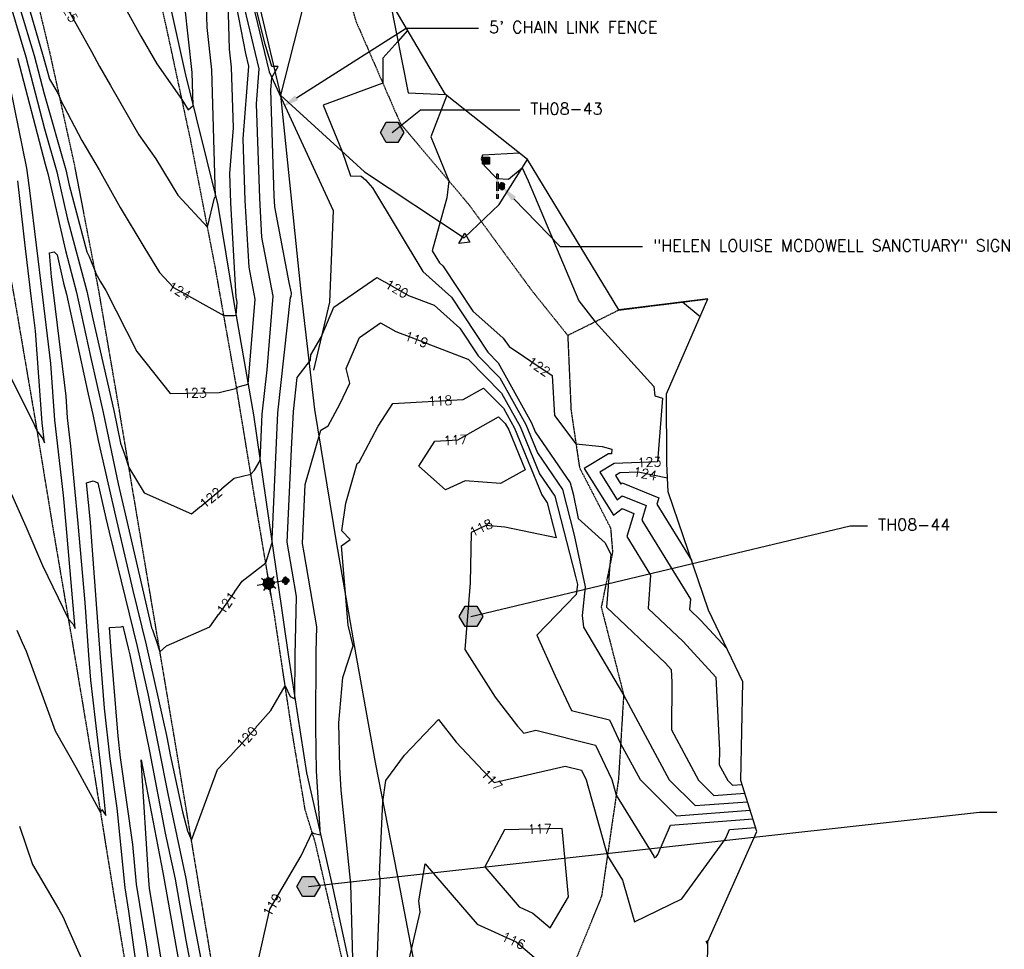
# Model space of a CAD drawing. Header units: feet. Extents: x 351431 to 355879, y 310968 to 329728.
# Tile 237 of 254: x 352508 to 352929, y 327809 to 328207. Entities that reach past the tile are written whole.
import ezdxf

# ---------------------------------------------------------------- set-up
doc = ezdxf.new("R2010")
doc.units = ezdxf.units.FT
doc.header["$MEASUREMENT"] = 0
doc.linetypes.add('D25', pattern=[0.375, 0.25, -0.125])
doc.linetypes.add('HIDDEN', pattern=[0.375, 0.25, -0.125])
for name, color, linetype in [('ELIF', 153, 'LINKFENCE'), ('ELTCH-EG1', 253, 'Continuous'), ('ELTCN-EG1', 251, 'Continuous'), ('ELTNB-EG1', 55, 'Continuous'), ('ELTT', 3, 'Continuous'), ('ELTTR', 161, 'HIDDEN'), ('ELYSP', 1, 'D25'), ('ELYSS', 2, 'Continuous'), ('ESFLP', 4, 'Continuous'), ('ESFS', 153, 'Continuous'), ('ESGH', 1, 'Continuous'), ('ESIP', 41, 'Continuous'), ('ESMask', 155, 'Continuous'), ('ETFS', 6, 'Continuous'), ('ETGH', 4, 'Continuous'), ('ETIF', 4, 'Continuous'), ('ETTC', 252, 'Continuous')]:
    doc.layers.add(name, color=color, linetype=linetype)
doc.styles.add('ANNO-TOPO', font='simplex.shx')
doc.styles.add('L80', font='simplex', dxfattribs={"height": 4})
doc.styles.add('ROMANSM', font='romansm.shx')
doc.linetypes.add('LINKFENCE', pattern='A,0.25,-0.08,0.25,-0.08,["X",ROMANSM,S=0.08,R=0,X=-0.004,Y=-0.04],-0.12', length=0.78)

# ---------------------------------------------------------------- blocks, each defined once
blk = doc.blocks.new('ESUFMALUM')
for p, q in [((0, -0.0295), (0, -0.0976)), ((-0.1, -0.1476), (-0.05, -0.1476)), ((-0.053, -0.0946), (-0.0354, -0.1123)), ((0.053, -0.0946), (0.0354, -0.1123)), ((0.05, -0.1476), (0.1, -0.1476)), ((-0.0354, -0.183), (-0.053, -0.2007)), ((0, -0.1976), (0, -0.2476)), ((0.0354, -0.183), (0.053, -0.2007))]:
    blk.add_line(p, q)
for centre, radius, start, end in [((0, 0), 0.0295, 153.65027, 206.34973), ((0, 0), 0.0295, 63.65027, 116.34973), ((0, 0), 0.0295, 333.65027, 26.34973), ((0, 0), 0.0295, 243.65027, 296.34973), ((0, -0.1476), 0.05, 166.70415, 193.29585), ((0, -0.1476), 0.05, 121.70415, 148.29585), ((0, -0.1476), 0.05, 76.70415, 103.29585), ((0, -0.1476), 0.05, 31.70415, 58.29585), ((0, -0.1476), 0.05, 346.70415, 13.29585), ((0, -0.1476), 0.05, 211.70415, 238.29585), ((0, -0.1476), 0.05, 256.70415, 283.29585), ((0, -0.1476), 0.05, 301.70415, 328.29585)]:
    blk.add_arc(centre, radius, start, end)
at = {"layer": 'ESMask'}
for points, const_width in [([(-0.0148, 0, 1), (0.0148, 0, 1)], 0.0295), ([(-0.025, -0.1476, 1), (0.025, -0.1476, 1)], 0.05)]:
    blk.add_lwpolyline(points, format="xyb", close=True, dxfattribs=dict(at, const_width=const_width))
blk = doc.blocks.new('ESIPOST')
blk.add_lwpolyline([(0.03, 0.0299), (0.03, -0.03), (-0.03, -0.03), (-0.03, 0.0299), (0.03, 0.0299)])
at = {"layer": 'ESMask'}
blk.add_solid([(-0.03, -0.03), (-0.03, 0.0299), (0.03, -0.03), (0.03, 0.0299)], dxfattribs=at)
blk = doc.blocks.new('ESIPUBSIGN')
at = {"layer": 'ESMask'}
h = blk.add_hatch(color=256, dxfattribs=at)
edge = h.paths.add_edge_path()
edge.add_arc((0, 0), 0.03, 90, 450)
for p, q in [((-0.03, 0.1047), (-0.0447, 0.1047)), ((-0.0447, 0.1047), (-0.0447, 0.066)), ((-0.03, 0.1047), (-0.03, 0.066)), ((-0.0447, 0.0381), (-0.0447, -0.0393)), ((-0.03, 0.0381), (-0.03, -0.0393)), ((-0.0447, -0.0672), (-0.0447, -0.1059)), ((-0.03, -0.0672), (-0.03, -0.1059)), ((-0.03, -0.1059), (-0.0447, -0.1059))]:
    blk.add_line(p, q)
for start, end in [(144.23142, 216.35632), (17.97024, 107.04945), (253.53828, 340.78828)]:
    blk.add_arc((0, 0), 0.03, start, end)
blk.add_solid([(-0.0447, -0.1059), (-0.03, -0.1059), (-0.0447, 0.1047), (-0.03, 0.1047)], dxfattribs=at)
blk = doc.blocks.new('TH')
blk.add_hatch(color=256).paths.add_polyline_path([(-0.05, 0.0866), (0.05, 0.0866), (0.1, 0), (0.05, -0.0866), (-0.05, -0.0866), (-0.1, 0)])
for p, q in [((-0.1, 0), (-0.05, 0.0866)), ((-0.05, 0.0866), (0.05, 0.0866)), ((0.05, 0.0866), (0.1, 0)), ((-0.05, -0.0866), (-0.1, 0)), ((0.1, 0), (0.05, -0.0866)), ((0.05, -0.0866), (-0.05, -0.0866))]:
    blk.add_line(p, q)

msp = doc.modelspace()

# ---------------------------------------------------------------- linework, layer by layer
at = {"layer": 'ELIF', "flags": 128}
for points in [[(352095.61, 329533.3), (352095.75, 329517.73), (352096.09, 329441.82), (352097.19, 329411.99), (352127.53, 329352.59), (352149.29, 329311.8), (352169.9, 329272.56), (352197.57, 329221.35), (352217.6, 329181.88), (352238.7, 329144.84), (352259.79, 329105.59), (352283.16, 329063.37), (352305.6, 329021.02), (352323.55, 328988.98), (352346.99, 328944.59), (352362.02, 328916.93), (352381.98, 328879.32), (352407.01, 328832.15), (352429.42, 328788.94), (352452.47, 328743.55), (352470.12, 328708.61), (352487.59, 328672.06), (352509.06, 328621.88), (352524.7, 328585.84), (352535.32, 328541.95), (352544.43, 328503.07), (352552.27, 328464.36), (352562.69, 328420.21), (352546.76, 328418.5), (352569.09, 328395.86), (352577.79, 328357.09), (352588.97, 328309.68), (352595.39, 328275.88), (352603.4, 328248.95), (352610.52, 328211.23), (352619.23, 328174.42), (352627.95, 328090.27), (352633.73, 328039.99), (352643.01, 327983.37), (352650.68, 327938.94), (352659.74, 327889), (352669.16, 327840.87), (352678.95, 327789.39), (352687.71, 327744.01), (352690.93, 327721.05)], [(352595.39, 328275.88), (352625.4, 328275.28), (352654.94, 328275.53), (352665.95, 328215.09), (352673.84, 328175.39), (352689.79, 328174.77)]]:
    msp.add_lwpolyline(points, dxfattribs=at)
at = {"layer": 'ELTCN-EG1', "flags": 128}
for points, elevation in [([(352549.84, 328217.32), (352559.52, 328199.62), (352566.32, 328187.82), (352577.08, 328172.6), (352579.78, 328168.17), (352581.87, 328170.01), (352581.45, 328184.08), (352578.29, 328212.7)], 126), ([(352503.99, 328004.05), (352510.28, 327989.87), (352517.42, 327973.25), (352528.48, 327950.31), (352530.36, 327948.23), (352531.37, 327946.2), (352527.58, 327990.62), (352526.35, 328003.29), (352522.7, 328035.34), (352520.97, 328059.64), (352517.54, 328088.07), (352512.11, 328132.5), (352511.35, 328139.01), (352510.73, 328143.13), (352502.06, 328185.97)], 121), ([(352497.65, 328065.69), (352513.37, 328034.51), (352514.14, 328032.79), (352515.08, 328030.67), (352517.52, 328027.38), (352518.21, 328025.75), (352517.24, 328034.25), (352514.45, 328073.66), (352512.79, 328087.35), (352510.18, 328108.76), (352506.81, 328137.71)], 122), ([(352700.21, 328111.52), (352695.56, 328110.97), (352698.1, 328115.33), (352700.21, 328111.52)], 122), ([(352791.23, 328085.95), (352798.74, 328079.75)], 124), ([(352546.12, 327946.64), (352551.02, 327947.01), (352551.79, 327947.24), (352554.11, 327937.8), (352554.75, 327934.93), (352563.17, 327893.84), (352569.91, 327858.71), (352574.11, 327839.02), (352578.69, 327812.91), (352582.28, 327794.33)], 118), ([(352564.68, 327791.5), (352562.11, 327809.99), (352557.7, 327836.84), (352556.04, 327853.81), (352550.79, 327891.06), (352549.74, 327900.21), (352546.85, 327936.51), (352546.12, 327946.64)], 118), ([(352569.87, 327794.57), (352563.21, 327835.13), (352562.92, 327838.42), (352559.62, 327890.04), (352568.84, 327841.93), (352569.52, 327838.78), (352576.69, 327797.84)], 117), ([(352507.6, 327861.67), (352513.2, 327845.38), (352524.28, 327826.28), (352526.25, 327822.72), (352527.99, 327818.81), (352545.22, 327779.84)], 119), ([(352802, 327811.05), (352801.29, 327812.31), (352801.91, 327812.61), (352802.4, 327813.28)], 116)]:
    msp.add_lwpolyline(points, dxfattribs=dict(at, elevation=elevation))
at = {"layer": 'ELTT', "flags": 128}
for points in [[(352317.09, 328970.71), (352334.32, 328938.48), (352341.35, 328905.23), (352362.03, 328869.51), (352385.61, 328822.7), (352403.64, 328778.69), (352422.95, 328732.71), (352441.75, 328697.43), (352460, 328658.08), (352477.19, 328609.83), (352493.27, 328578.29), (352510.88, 328534.5), (352517.42, 328497.79), (352524.26, 328455.19), (352546.73, 328418.51), (352557.89, 328377.54), (352573.18, 328328.17), (352589.11, 328275.91), (352603.24, 328230.6), (352614.34, 328184.47), (352641.7, 328125.05), (352640.18, 328085.93), (352633.3, 328056.77)], [(352560.73, 328438.69), (352572.84, 328415.05), (352578.53, 328394.6), (352591.54, 328360.9), (352599.9, 328315.51), (352619.25, 328259.78), (352628.68, 328211.28), (352619.23, 328174.42), (352655.21, 328141.59), (352697.81, 328113.39), (352712.69, 328127.58), (352724.88, 328146.93)]]:
    msp.add_lwpolyline(points, dxfattribs=at)
at = {"layer": 'ELTTR', "flags": 128}
for points in [[(352637.96, 328251.79), (352651.51, 328206), (352670.5, 328162.28), (352699.89, 328127.5), (352726.57, 328091.04), (352742.08, 328071.67), (352743.49, 328039.65), (352747.11, 328015.15), (352760.4, 327989.27), (352761.26, 327978.97), (352756.4, 327955.4), (352766, 327917.93), (352763.78, 327881.7), (352756.53, 327831.66), (352741.33, 327794.13), (352735.41, 327742.21), (352739.9, 327685.7), (352756.08, 327652.73), (352775.82, 327628.65), (352806.64, 327615.64), (352846.23, 327620.22)], [(352742.08, 328071.67), (352763.96, 328082.53), (352802.03, 328087.31)]]:
    msp.add_lwpolyline(points, dxfattribs=at)
at = {"layer": 'ELYSP', "flags": 128}
for points in [[(351862.52, 329554.66), (351868.48, 329538.31), (351869.42, 329535.95), (351870.63, 329533.34), (351871.84, 329531.02), (351898.68, 329481.43), (351924.63, 329434.28), (351928.34, 329428.36), (351931.88, 329424.34), (351933, 329422.54), (351952.19, 329389.41), (351978.48, 329342.28), (352004.81, 329294.75), (352030.84, 329247.33), (352060.63, 329194.08), (352086.79, 329146.62), (352116.65, 329092.67), (352140.95, 329048.32), (352164.81, 329004.89), (352188.15, 328962.14), (352212.85, 328916.49), (352228.2, 328887.95), (352236.33, 328872.41), (352258.49, 328829.36), (352280.54, 328783.38), (352290.03, 328762.79), (352309.71, 328719.23), (352329.72, 328673.69), (352349.1, 328626.81), (352367.07, 328581.15), (352373.57, 328564.01), (352390.32, 328517.88), (352406.22, 328471.17), (352421.7, 328424.27), (352436.86, 328376.11), (352450.25, 328329.8), (352462.61, 328281.12), (352475.09, 328231.87), (352486.25, 328185.11), (352496.74, 328135.09), (352505.62, 328086.27), (352514.54, 328033.94), (352521.76, 327989.77), (352531.3, 327933.73), (352538.7, 327889.39), (352547.72, 327833.41), (352554.93, 327789.91), (352563.81, 327734.73), (352571.11, 327689.55), (352579.84, 327635.26), (352587.38, 327589.57), (352596.28, 327533.25), (352603.29, 327489.34), (352612.56, 327432.99), (352619.66, 327389.61), (352628.79, 327333.57), (352636.36, 327289.78), (352645.14, 327234.58), (352652.62, 327189.46), (352661.63, 327134.08), (352668.69, 327089.35), (352675.89, 327044.48), (352682.73, 327000.59), (352686.56, 326976.32), (352694.26, 326927.21), (352698.66, 326895.64), (352706.97, 326847.16), (352714.25, 326799.55), (352722.48, 326747.2), (352729.75, 326701.34), (352737.97, 326649.53), (352746.56, 326595.61), (352754.07, 326548.63), (352762.09, 326498.76), (352770.28, 326448.66), (352778.28, 326399.02), (352786.42, 326348.21), (352794.41, 326298.89), (352802.47, 326248.63), (352810.51, 326199.31), (352818.65, 326148.92), (352826.64, 326099.4), (352835.05, 326048.43), (352843, 325999.3), (352851.33, 325946.41), (352858.97, 325899.03), (352867.02, 325848.86), (352874.94, 325799.46), (352883.36, 325747.23), (352891.16, 325699.21), (352899.48, 325647.1), (352907.27, 325599.21), (352915.42, 325548.05), (352923.22, 325499.12), (352931.65, 325447.72), (352940.42, 325398.62), (352949.15, 325347.91), (352957.47, 325299.11), (352966.11, 325246.23), (352973.26, 325199.22), (352981.71, 325147.47), (352989.51, 325099.49), (352994.9, 325068.59), (353000.4, 325032.81), (353006.91, 324993.6), (353012.12, 324957.22), (353021.58, 324898.88), (353029.63, 324849.76), (353037.69, 324799.9), (353045.8, 324751.02), (353054.11, 324701.43), (353062.02, 324652.29), (353070.04, 324602.96), (353077.96, 324553.87), (353085.91, 324505.09), (353094.14, 324454.84), (353102.2, 324406.14), (353110.06, 324356.36), (353118.02, 324307.22), (353125.92, 324257.7), (353133.91, 324207.71), (353141.65, 324159.13), (353149.64, 324109.53), (353157.86, 324060.15), (353165.85, 324010.86), (353173.75, 323961.19), (353181.54, 323912.02), (353189.31, 323862.86), (353197.18, 323812.79), (353205.17, 323763.84), (353213.16, 323713.91), (353220.85, 323664.89), (353228.93, 323615.88), (353236.82, 323566.31), (353244.93, 323517.07), (353252.73, 323467.46), (353260.77, 323417.72), (353268.41, 323368.86), (353276.49, 323319.6), (353284.34, 323270.41), (353292.33, 323221.36), (353299.99, 323171.68), (353307.93, 323122.47), (353316.1, 323072.76), (353323.86, 323023.29), (353332.53, 322971.2), (353340.22, 322922.22), (353347.13, 322874.57), (353353.74, 322823.54), (353359.62, 322773.77), (353365.17, 322724.35), (353370.3, 322674.05), (353375.32, 322625.03), (353379.87, 322575.18), (353384.18, 322525.33), (353387.85, 322475.76), (353391.39, 322426.12), (353394.47, 322376.08), (353397.29, 322326.88), (353399.17, 322276.61), (353401.08, 322227.34), (353402.1, 322175.29), (353403.06, 322127.63), (353403.66, 322075.2), (353403.64, 322026.39), (353403.67, 321975.84), (353403.97, 321926.36), (353403.89, 321875.83), (353404, 321870.12), (353405.85, 321868.24), (353409.01, 321827.04), (353412.79, 321812.81), (353417.65, 321807.44), (353422.66, 321811.83), (353426.67, 321827.75), (353429.86, 321842.46), (353429.64, 321876.49), (353429.54, 321926.15), (353429.75, 321976.4), (353429.79, 322027.56), (353429.97, 322076.64), (353429.72, 322128.27), (353429.25, 322177.1), (353428.85, 322227.79), (353428.22, 322277.97), (353427.15, 322328.04), (353425.56, 322378.43), (353423.62, 322427.85), (353421.45, 322478.53), (353418.44, 322525.97), (353414.47, 322578.5), (353410.55, 322629.29), (353406.58, 322678.66), (353401.12, 322728.54), (353395.2, 322777.93), (353389.23, 322827.82), (353382.69, 322878.03), (353375.18, 322928.17), (353367.76, 322976.62), (353359.81, 323029.14), (353352.32, 323077.72), (353344.64, 323128.12), (353336.86, 323177.53), (353329.17, 323226.11), (353321.25, 323275.45), (353313.08, 323325.09), (353304.98, 323374.58), (353296.9, 323424.28), (353289.12, 323472.69), (353281.01, 323522.56), (353272.96, 323571.98), (353264.82, 323621.91), (353256.83, 323670.94), (353248.87, 323720.32), (353240.85, 323769.6), (353233.06, 323818.82), (353224.88, 323868.78), (353216.97, 323917.79), (353209, 323967.62), (353201.01, 324016.34), (353192.87, 324065.93), (353184.88, 324115.09), (353176.89, 324164.41), (353168.84, 324213.83), (353160.97, 324263.08), (353152.94, 324312.58), (353144.91, 324361.58), (353136.98, 324411.25), (353129.01, 324459.9), (353120.97, 324509.72), (353111.8, 324559.29), (353103.71, 324608.2), (353096.64, 324657.7), (353088.4, 324707.05), (353080.52, 324756.9), (353072.54, 324806.18), (353064.63, 324854.91), (353056.29, 324905.17), (353046.88, 324963), (353040.5, 325001.65), (353034.51, 325038.43), (353032.08, 325056.91), (353025.4, 325088.03), (353026.74, 325090.76), (353025.08, 325099.84), (353017.26, 325149.09), (353009.07, 325199.67), (353001.18, 325249.31), (352992.9, 325300.49), (352985.13, 325349.2), (352977.11, 325399.98), (352969.08, 325449.2), (352960.89, 325500.26), (352953.27, 325549.21), (352944.97, 325600.34), (352937.08, 325649), (352928.75, 325700.88), (352920.89, 325749.35), (352912.73, 325800.14), (352904.9, 325849.4), (352896.71, 325900.39), (352888.84, 325949.1), (352880.4, 326000.29), (352872.64, 326049.08), (352864.39, 326099.28), (352856.34, 326149.02), (352848.26, 326199.2), (352840.19, 326249.08), (352832.22, 326298.89), (352824.01, 326349.18), (352815.93, 326399.61), (352807.57, 326449.38), (352799.67, 326499.18), (352791.56, 326549.6), (352782.84, 326599.22), (352774.42, 326655.56), (352766.72, 326704.51), (352759.08, 326752.71), (352751.12, 326803.37), (352743.48, 326851.72), (352736.98, 326891.46), (352731.78, 326926.57), (352723.7, 326979.14), (352719.25, 327005.2), (352712.08, 327050.01), (352704.85, 327094.46), (352697.35, 327139.97), (352688.23, 327195.49), (352680.89, 327240.25), (352672.13, 327294.7), (352664.68, 327340.33), (352655.67, 327395.92), (352648.53, 327439.83), (352639.52, 327495.27), (352632.47, 327539.74), (352623.57, 327595.47), (352616.32, 327639.82), (352607.25, 327696.56), (352600.2, 327740.15), (352591.08, 327795.89), (352583.74, 327839.91), (352574.34, 327896.71), (352567.07, 327939.86), (352557.56, 327996.32), (352550.22, 328040.19), (352541.44, 328091.31), (352531.4, 328143.34), (352531.45, 328143.34), (352520.62, 328192.63), (352509.03, 328240.63), (352496.55, 328290.59), (352483.55, 328339.04), (352470.58, 328386.05), (352455.86, 328435.02), (352438.97, 328481.36), (352424.2, 328530.36), (352407.62, 328575.42), (352400.09, 328594.71), (352382.61, 328639.43), (352363.23, 328687.59), (352344.26, 328731.71), (352323.27, 328778.58), (352313.92, 328797.66), (352289.67, 328845.52), (352266.59, 328888.4), (352258.52, 328902.89), (352241.23, 328932.66), (352222.63, 328964.17), (352215.23, 328975.86), (352188.32, 329018), (352161.34, 329060.22), (352134.23, 329102.69), (352100.69, 329155.16), (352074.93, 329201.67), (352045.48, 329255.23), (352019.65, 329301.99), (351992.93, 329350.38), (351967.17, 329397.28), (351942.01, 329443.17), (351916.49, 329489.9), (351902.82, 329514.6), (351891.6, 329531.22), (351884.34, 329540.62), (351870.15, 329558.58, 1.1946), (351862.45, 329554.85)], [(353471.72, 327016.93), (353473.34, 327010.98), (353472.52, 327009.02), (353471.62, 327006.97), (353470.51, 327004.55), (353469.26, 327002.01), (353468.62, 327000.78), (353467.98, 326999.62), (353467.34, 326998.56), (353466.65, 326997.54), (353465.94, 326996.63), (353465.19, 326995.8), (353464.4, 326995.03), (353463.54, 326994.28), (353462.13, 326993.13), (353461.13, 326992.37), (353460.16, 326991.7), (353459.21, 326991.1), (353458.24, 326990.54), (353457.22, 326990.02), (353455.54, 326989.23), (353454.49, 326988.79), (353453.49, 326988.42), (353452.52, 326988.1), (353451.54, 326987.83), (353448.89, 326987.21), (353447.91, 326987.04), (353446.82, 326986.91), (353444.77, 326986.74), (353443.53, 326986.67), (353388.81, 326985.74), (353337.93, 326985.19), (353285.83, 326984.43), (353278.62, 326984.26), (353275.06, 326984.3), (353251.07, 326983.96), (353247.35, 326983.9), (353235.33, 326983.74), (353183.52, 326983), (353128.81, 326982.2), (353075.89, 326981.55), (353023, 326980.85), (353003.29, 326980.55), (352993.9, 326981.65), (352990.75, 326982.77), (352987.72, 326983.93), (352986.57, 326984.42), (352985.51, 326984.9), (352984.15, 326985.64), (352982.5, 326986.63), (352981, 326987.59), (352980.26, 326988.11), (352979.11, 326989.01), (352976.77, 326990.94), (352975.7, 326991.85), (352974.68, 326992.79), (352973.68, 326993.8), (352972.7, 326994.93), (352972.21, 326995.56), (352971.5, 326996.53), (352970.77, 326997.61), (352969.31, 326999.92), (352967.94, 327002.27), (352966.75, 327004.39), (352965.3, 327007.13), (352962.8, 327012.74), (352957.95, 327026.2), (352945.57, 327052.16), (352923.15, 327098.73), (352900.12, 327145.49), (352876.71, 327192.33), (352852.27, 327239.45), (352828.96, 327285.33), (352805.94, 327331.02), (352784.84, 327377.71), (352765.38, 327424.66), (352747.38, 327470.35), (352729.62, 327519.27), (352711.13, 327568.23), (352695.97, 327611.17), (352680.91, 327659.05), (352668.26, 327707.91), (352656.73, 327756.8), (352645.41, 327805.7), (352634.18, 327854.5), (352629.81, 327868.64), (352624.01, 327903.23), (352616.53, 327952.87), (352608.23, 328002.03), (352600.06, 328051.62), (352591.29, 328101.07), (352580.88, 328154.88), (352570.37, 328203.91), (352559.3, 328252.38), (352547.15, 328301.25), (352534.24, 328349.81), (352518.99, 328403.42), (352504.39, 328451.26), (352488.93, 328498.79), (352472.68, 328546.31), (352455.4, 328593.22), (352428.81, 328661.94), (352411.59, 328708.61), (352393.97, 328755.74), (352373.41, 328801.56), (352361.41, 328828.11), (352340.34, 328873.39), (352318.03, 328918.29), (352294.6, 328962.5), (352287.43, 328978.54), (352284.98, 328987.24), (352274.18, 329000.14), (352270.06, 329005.4), (352268.05, 329008.33), (352245.45, 329048.88), (352220.78, 329092.58), (352196.74, 329136.66), (352173.48, 329180.77), (352149.62, 329224.82), (352125.54, 329268.72), (352101.8, 329312.58), (352077.73, 329356.42), (352053.85, 329400.26), (352028.64, 329446.1), (352005.1, 329487.53), (352002.23, 329492.52), (352001.22, 329494.95), (352003.34, 329495.44), (352005.77, 329496.35), (352007.01, 329499.72), (352007.48, 329505.59), (351999.79, 329504.42), (351998.98, 329504.41), (351997.72, 329504.42, -0.123639), (351998.25, 329529.38), (352000.21, 329534.16), (352001.79, 329537.24), (352004.97, 329541.63), (352015.31, 329551.42), (352026.23, 329556.61), (352036.34, 329559.87), (352047.35, 329562.38), (352057.58, 329563.77), (352099.51, 329564.28)]]:
    msp.add_lwpolyline(points, format="xyb", dxfattribs=at)
at = {"layer": 'ELYSS', "flags": 128}
msp.add_lwpolyline([(352518.87, 328415.74), (352529.91, 328382.62), (352545.9, 328316.2), (352558.89, 328267.45), (352567.68, 328232.64), (352578.5, 328183.68), (352592.36, 328127.43), (352599.28, 328085.68), (352607.72, 328037.73), (352615.48, 327983.68), (352622.58, 327934.19), (352630.35, 327884.48), (352641.47, 327835.72), (352652.14, 327786.28), (352663.45, 327734.26), (352675.37, 327681.56), (352691.51, 327634.52), (352703.37, 327630.11), (352707.14, 327622.05), (352701.02, 327606.48)], dxfattribs=at)
at = {"layer": 'ETFS', "linetype": 'ByBlock', "lineweight": -2}
msp.add_line((352738.89, 328109.61), (352774.11, 328109.61), dxfattribs=at)
msp.add_lwpolyline([(352719.05, 328130.07), (352738.89, 328109.61)], dxfattribs=at)
at = {"layer": 'ETFS'}
msp.add_solid([(352718.15, 328129.2), (352713.83, 328135.45), (352719.95, 328130.94)], dxfattribs=at)
at = {"layer": 'ETGH', "linetype": 'ByBlock', "lineweight": -2}
for p, q in [((352679.05, 328168.12), (352721.64, 328168.12)), ((352862.85, 327990.22), (352870.35, 327990.22)), ((352918.18, 327867.71), (352925.68, 327867.71))]:
    msp.add_line(p, q, dxfattribs=at)
msp.add_lwpolyline([(352666.98, 328158.48), (352679.05, 328168.12)], dxfattribs=at)
at = {"layer": 'ETIF', "linetype": 'ByBlock', "lineweight": -2}
msp.add_line((352672.99, 328203.01), (352703.93, 328203.01), dxfattribs=at)
msp.add_lwpolyline([(352626.1, 328173.26), (352672.99, 328203.01)], dxfattribs=at)
at = {"layer": 'ETIF'}
msp.add_solid([(352626.77, 328172.2), (352619.77, 328169.24), (352625.43, 328174.31)], dxfattribs=at)

# ---------------------------------------------------------------- block references
at = {"layer": 'ESFLP', "xscale": 49.99999999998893, "yscale": 49.99999999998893, "zscale": 49.99999999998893, "rotation": 279.3550163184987}
msp.add_blockref('ESUFMALUM', (352621.43, 327966.71), dxfattribs=at)
at = {"layer": 'ESFS', "xscale": 50, "yscale": 50, "zscale": 50}
msp.add_blockref('ESIPUBSIGN', (352713.83, 328135.45), dxfattribs=at)
at = {"layer": 'ESGH', "xscale": 50, "yscale": 50, "zscale": 50}
for p in [(352666.98, 328158.48), (352700.71, 327951.45), (352631.19, 327835.88)]:
    msp.add_blockref('TH', p, dxfattribs=at)
at = {"layer": 'ESIP', "xscale": 50, "yscale": 50, "zscale": 50}
msp.add_blockref('ESIPOST', (352707.08, 328146.41), dxfattribs=at)

# ---------------------------------------------------------------- texts
at = {"layer": 'ETFS', "insert": (352778.61, 328112.61), "char_height": 5, "attachment_point": 1, "style": 'ANNO-TOPO'}
msp.add_mtext('"HELEN LOUISE MCDOWELL SANCTUARY" SIGN', dxfattribs=at)
at = {"layer": 'ETGH', "char_height": 5, "attachment_point": 1, "style": 'ANNO-TOPO'}
for s, insert in [('TH08-43', (352726.14, 328171.12)), ('TH08-44', (352874.85, 327993.22))]:
    msp.add_mtext(s, dxfattribs=dict(at, insert=insert))
at = {"layer": 'ETIF', "insert": (352708.43, 328206.01), "char_height": 5, "attachment_point": 1, "style": 'ANNO-TOPO'}
msp.add_mtext("5' CHAIN LINK FENCE", dxfattribs=at)

# ---------------------------------------------------------------- next in the draw order: texts
at = {"layer": 'ETTC', "char_height": 4, "attachment_point": 5, "style": 'L80', "bg_fill": 3, "box_fill_scale": 1.2, "bg_fill_color": 256}
for s, insert, rotation, bg_fill_transparency in [('{125}', (352528.61, 328210.48, 125), 299.3005, 7018974), ('{120}', (352668.97, 328091.55, 120), 330.561, 7019079), ('{124}', (352576.01, 328090.68, 124), 331.0528, 7019104), ('{119}', (352677.38, 328069.91, 119), 339.213, 7019074), ('{122}', (352729.76, 328058.3, 122), 325.973, 7019094), ('{123}', (352582.6, 328047.04, 123), 1.1023, 7019109), ('{118}', (352687.58, 328043.66, 118), 3.2798, 7019069), ('{117}', (352694.1, 328026.9, 117), 3.2798, 7019064), ('{124}', (352775.18, 328012.5, 124), 348.7461, 7019084), ('{122}', (352589.38, 328002.19, 122), 39.8983, 7019114), ('{118}', (352705.02, 327989.37, 118), 24.7909, 7019099), ('{121}', (352596.18, 327957.17, 121), 54.4708, 7019119), ('{120}', (352604.86, 327899.68, 120), 48.268, 7019124), ('{117}', (352709.6, 327881.4, 117), 313.2902, 7019184), ('{117}', (352730.1, 327860.52, 117), 1.4199, 7019179), ('{119}', (352615.69, 327827.98, 119), 59.5971, 7019129), ('{116}', (352718.88, 327812.72, 116), 335.6135, 7019194)]:
    msp.add_mtext(s, dxfattribs=dict(at, insert=insert, rotation=rotation, bg_fill_transparency=bg_fill_transparency))

# ---------------------------------------------------------------- next in the draw order: linework, layer by layer
at = {"layer": 'ELTCH-EG1', "elevation": 125, "flags": 128}
msp.add_lwpolyline([(352526.39, 328214.44), (352538.36, 328193.11), (352541.75, 328186.61), (352546.54, 328178.52), (352558.68, 328157.46), (352565.94, 328147.19), (352575.37, 328131.67), (352588.02, 328117.95), (352591.05, 328130.55), (352591.49, 328130.94), (352589.87, 328185.21), (352587.86, 328203.39), (352587.32, 328222.9)], dxfattribs=at)
at = {"layer": 'ELTCN-EG1', "flags": 128}
for points, elevation in [([(352503.73, 328239.19), (352516.66, 328194.42), (352517.4, 328191.94), (352517.93, 328189.92), (352520.39, 328181.27), (352523.51, 328176.05), (352524.83, 328173.38), (352524.99, 328172.75), (352534.23, 328155.02), (352541.66, 328142.47), (352550.68, 328126.39), (352560.79, 328109.57), (352567.51, 328098.52), (352573.41, 328092.13), (352594.99, 328080.18), (352599.4, 328080.16), (352600.21, 328080.36), (352600.66, 328085.91), (352600.27, 328088), (352597.99, 328128.34), (352597.57, 328140.95), (352599.06, 328160.38), (352598.28, 328186.34), (352597.43, 328194.07), (352596.86, 328214.33)], 124), ([(352498.89, 328228.79), (352510.27, 328190.84), (352518.33, 328159.95), (352523.53, 328141.67), (352528.04, 328121.92), (352536.36, 328090.58), (352538.94, 328078.7), (352547.9, 328039.48), (352550.82, 328025.61), (352552.49, 328020.89), (352554.42, 328015.12), (352560.94, 328004.36), (352581.15, 327995.31), (352599.43, 328010.59), (352606.53, 328012.32), (352608.06, 328013.93), (352610.54, 328018.08), (352611.44, 328038.02), (352613.53, 328056.97), (352616.08, 328088.42), (352611.31, 328113.73), (352610.37, 328130.34), (352609.02, 328170.65), (352610.17, 328185.62), (352603.79, 328211.94)], 122), ([(352507.77, 328211.61), (352513.84, 328191.39), (352518.13, 328174.94), (352527.36, 328142.49), (352528.86, 328135.9), (352536.43, 328107.41), (352537.44, 328105.39), (352540.03, 328098.64), (352540.07, 328098.44), (352542.28, 328094.5), (352544.46, 328090.88), (352557.82, 328064.73), (352572.01, 328046.83), (352593.04, 328047.24), (352600.49, 328049.05), (352601.11, 328049.71), (352605.43, 328050.76), (352608.37, 328087.16), (352605.79, 328100.87), (352604.18, 328129.34), (352603.29, 328155.8), (352605.68, 328186.86), (352604.36, 328192.29), (352597.38, 328228.35)], 123), ([(352506.71, 328190.29), (352518.53, 328144.97), (352519.7, 328140.86), (352527.22, 328107.94), (352532, 328089.94), (352537.93, 328062.62), (352543.41, 328038.67), (352549.84, 328008.14), (352552.78, 327995.25), (352564.1, 327946.62), (352564.49, 327945.67), (352566.43, 327939.88), (352567.39, 327937.18), (352567.66, 327936.33), (352570.51, 327938.83), (352588.93, 327947.03), (352602.82, 327966.48), (352612.9, 327974.38), (352615.52, 327982.62), (352615.68, 327982.27), (352615.72, 327982.99), (352615.61, 327983.67), (352615.65, 327984.45), (352618.08, 328038.52), (352623.54, 328087.89), (352623.81, 328088.25), (352623.98, 328089.69), (352622.92, 328094.29), (352616.83, 328126.6), (352616.56, 328131.34), (352615.04, 328176.62), (352615.52, 328182.04), (352618.17, 328186.69), (352615.52, 328186.68), (352612.67, 328196.18), (352605.84, 328223.68)], 121), ([(352685.31, 328026.39), (352695.06, 328026.95), (352712.54, 328036.75), (352715.31, 328033.95), (352716.85, 328031.2), (352723.82, 328014.13), (352713.32, 328008.24), (352698.23, 328009.47), (352689.81, 328005.58), (352678.39, 328015.72), (352685.31, 328026.39)], 117), ([(352784.76, 328010.59), (352772.18, 328013.1), (352764.35, 328012.8), (352762.48, 328011.67), (352764.74, 328008.06), (352765.4, 328008.57), (352781.02, 328002.17), (352780.23, 327999.48), (352795.1, 327975.27)], 124), ([(352559.19, 327790.56), (352554.34, 327825.4), (352552.73, 327835.26), (352549.38, 327869.36), (352546.41, 327890.49), (352543.92, 327912.19), (352542.06, 327935.66), (352538.44, 327985.44), (352537.9, 327991.76), (352536.27, 328008.65), (352539.09, 328009.5), (352541.06, 328008.61), (352544.53, 327993.43), (352545.91, 327987.49), (352557.95, 327938.52), (352562.59, 327917.69), (352567.25, 327894.94), (352570.98, 327875.5), (352578.71, 327839.25), (352580.69, 327827.98), (352587.04, 327795.1)], 119), ([(352659.95, 327787.28), (352661.83, 327837.59), (352661.79, 327839.28), (352661.61, 327840.97), (352663, 327872.12), (352664.26, 327881.23), (352672.21, 327892.08), (352686.86, 327907.3), (352694.31, 327897.62), (352710.59, 327880.34), (352740.97, 327887.37), (352748.03, 327885.63), (352749.93, 327881.57), (352759.04, 327849.03), (352765.5, 327838.58), (352770.69, 327820.72), (352790.89, 327830.61), (352809.58, 327856.36), (352811.29, 327860.33), (352822.39, 327861.16)], 117), ([(352734.63, 327818.23), (352742.4, 327831.43), (352739.67, 327860.76), (352715.11, 327860.15), (352706.63, 327844.25), (352721.32, 327827.21), (352727.16, 327824.56), (352734.63, 327818.23)], 117), ([(352671.37, 327792.44), (352679.01, 327824.88), (352678.44, 327829.71), (352681.1, 327845.57), (352703.37, 327819.75), (352720.02, 327812.2), (352741.33, 327794.13)], 116)]:
    msp.add_lwpolyline(points, dxfattribs=dict(at, elevation=elevation))
at = {"layer": 'ETGH', "linetype": 'ByBlock', "lineweight": -2}
for points in [[(352700.71, 327951.45), (352862.85, 327990.22)], [(352631.19, 327835.88), (352918.18, 327867.71)]]:
    msp.add_lwpolyline(points, dxfattribs=at)

# ---------------------------------------------------------------- next in the draw order: texts
at = {"layer": 'ETTC', "insert": (352777.03, 328017.45, 123), "char_height": 4, "attachment_point": 5, "rotation": 2.1773, "style": 'L80', "bg_fill": 3, "box_fill_scale": 1.2, "bg_fill_color": 256, "bg_fill_transparency": 7019089}
msp.add_mtext('{123}', dxfattribs=at)

# ---------------------------------------------------------------- next in the draw order: linework, layer by layer
at = {"layer": 'ELTCH-EG1', "elevation": 120, "flags": 128}
msp.add_lwpolyline([(352506.42, 327945.6), (352508.74, 327940.21), (352510.5, 327936.55), (352522.86, 327902.48), (352531.75, 327886.96), (352542.23, 327867.53), (352542.86, 327868.85), (352544.56, 327866.22), (352542.73, 327884.92), (352542.02, 327889.92), (352538.11, 327924.17), (352537.26, 327934.82), (352535.62, 327957.39), (352532.74, 327991.19), (352529.54, 328024.28), (352528.15, 328036.42), (352527.5, 328045.63), (352522.28, 328088.79), (352521.31, 328096.7), (352520.35, 328106.93), (352522.38, 328107.35), (352523.63, 328106.09), (352526.4, 328093.96), (352527.64, 328089.29), (352536.92, 328046.54), (352538.91, 328037.85), (352541.25, 328026.76), (352548.66, 327994.34), (352556.05, 327962.58), (352561.78, 327939.25), (352570.42, 327900.45), (352571.32, 327896.05), (352572.04, 327892.29), (352577.25, 327867.87), (352579.43, 327859.65), (352581.13, 327855.74), (352592.33, 327885.9), (352597.95, 327891.94), (352615.12, 327911.19), (352621.23, 327921.67), (352623.37, 327917.11), (352625.41, 327916.11), (352625.46, 327934.69), (352626.03, 327959.9), (352624.16, 327970.86), (352622.13, 327983.14), (352624, 328023.04), (352624.72, 328039.03), (352626.34, 328053.64), (352631.99, 328061.11), (352632.26, 328063.3), (352636.64, 328070.9), (352642.04, 328083.73), (352660.42, 328096.38), (352673.96, 328088.74), (352685.02, 328084.54), (352695.92, 328074.76), (352703.76, 328062.87), (352713.08, 328053.45), (352724.2, 328033.5), (352729.13, 328021.4), (352739.86, 328005.69), (352744.91, 327986.25), (352749.53, 327964.08), (352748.25, 327951.84), (352748.89, 327946.88), (352766, 327917.93), (352785.51, 327881.48), (352796.61, 327870.51), (352818.94, 327872.18)], dxfattribs=at)
at = {"layer": 'ELTCN-EG1', "flags": 128}
for points, elevation in [([(352673.62, 328202.12), (352669.47, 328197.36), (352663.05, 328190.18), (352662.98, 328179.59), (352637.42, 328170.11), (352645.61, 328150.35), (352649.18, 328139.95), (352653.69, 328139.73), (352655.6, 328138.19), (352658.55, 328134.79), (352680.12, 328099.01), (352692.31, 328088.06), (352707.92, 328064.41), (352712.33, 328059.95), (352726.65, 328034.26), (352728.22, 328030.4), (352743.16, 328008.52), (352744.35, 328003.92), (352746.57, 327993.29), (352758.04, 327982.87), (352760.58, 327977.96), (352760.11, 327973.42), (352758.7, 327955.34), (352783.91, 327931.42), (352786.36, 327928.79), (352786.61, 327923.37), (352786.46, 327902.93), (352798.01, 327881.36), (352804.57, 327874.87), (352817.79, 327875.86)], 121), ([(352690.71, 328174.03), (352690.25, 328174.01), (352683.48, 328156.64), (352691.25, 328137.73), (352690.35, 328130.51), (352684.14, 328107.87), (352687.3, 328102.63), (352688.7, 328101.37), (352701.47, 328082.02), (352714.42, 328070.47), (352717.09, 328066.85), (352735.44, 328054.46), (352736.46, 328037.4), (352745.62, 328025.22), (352756.82, 328024.17), (352761.02, 328023.03), (352760.87, 328021.01), (352759.49, 328020.96), (352749.11, 328014.69), (352761.65, 327994.69), (352765.32, 327997.53), (352770.31, 327995.48), (352767.41, 327985.62), (352777.56, 327969.1), (352776.44, 327954.84), (352791.4, 327940.64), (352805.5, 327925.49), (352806.96, 327894.28), (352806.91, 327887.93), (352810.5, 327881.24), (352812.54, 327879.22), (352816.64, 327879.53)], 122), ([(352721.49, 328149.61), (352705.69, 328148.69), (352705.13, 328147.25), (352706.31, 328144.38), (352711.75, 328138.82), (352716.77, 328138.51), (352722.6, 328143.32), (352725.15, 328137.75), (352746.9, 328086.41), (352753.78, 328077.47), (352778.87, 328049.84), (352779.3, 328045.75), (352782.6, 328044.86), (352780.54, 328017.59), (352761.92, 328016.88), (352755.8, 328013.18), (352763.2, 328001.37), (352765.36, 328003.05), (352775.66, 327998.82), (352773.82, 327992.55), (352794.53, 327958.83), (352794.18, 327954.33), (352798.9, 327949.86), (352810.18, 327937.74)], 123), ([(352609, 327800.87), (352614.67, 327826.26), (352628.01, 327848.99), (352632.79, 327859), (352633.66, 327858.61), (352636.39, 327857.99), (352634.69, 327885.18), (352634.37, 327904.06), (352634.46, 327936.25), (352634.71, 327947.05), (352629.3, 327978.69), (352628.66, 327982.62), (352629.84, 328007.83), (352636.51, 328031.04), (352639.67, 328032.98), (352644.57, 328042.28), (352648.85, 328051.25), (352647.37, 328057.52), (352652.96, 328070.79), (352661.97, 328076.99), (352668.6, 328073.25), (352699.42, 328061.54), (352699.53, 328061.45), (352699.61, 328061.33), (352713.82, 328046.95), (352721.75, 328032.73), (352730.04, 328012.41), (352736.56, 328002.86), (352745.47, 327968.58), (352746.2, 327965.04), (352745.76, 327960.82), (352728.87, 327943.41), (352736.71, 327925.98), (352743.7, 327911.2), (352760.01, 327907.17), (352764.72, 327897.11), (352773.02, 327881.6), (352788.64, 327866.16), (352820.09, 327868.51)], 119), ([(352650.43, 327794.19), (352649.32, 327837.09), (352645.16, 327877.15), (352644.56, 327886.77), (352644.23, 327905.91), (352645.84, 327925.31), (352650.32, 327938.88), (352648.24, 327947.73), (352645.37, 327981.69), (352649.09, 327984.27), (352645.39, 327988), (352647.14, 327999.89), (352652.03, 328016.89), (352652.86, 328017.4), (352660.96, 328032.79), (352667.25, 328042.5), (352697.32, 328044.22), (352706.02, 328049.1), (352714.57, 328040.45), (352719.3, 328031.96), (352730.95, 328003.42), (352733.26, 328000.03), (352737.16, 327985.02), (352715.17, 327989.67), (352707.09, 327990.33), (352700.73, 327987.39), (352700.37, 327965.82), (352698.05, 327937.3), (352711.02, 327916.89), (352720.61, 327904.44), (352723.32, 327901.56), (352728.38, 327902.74), (352754.02, 327896.4), (352760.92, 327881.67), (352762.8, 327874.95), (352778.89, 327848.91), (352779.09, 327848.22), (352779.86, 327848.6), (352780.58, 327849.59), (352786, 327862.2), (352821.24, 327864.83)], 118)]:
    msp.add_lwpolyline(points, dxfattribs=dict(at, elevation=elevation))
at = {"layer": 'ELTNB-EG1'}
msp.add_polyline3d([(352801.43, 327766.84, 116.32), (352802.02, 327812.43, 115.99), (352822.92, 327859.47, 116.54), (352816.12, 327881.18, 122.45), (352816.99, 327923.51, 122.6), (352802.34, 327954.1, 123.46), (352785.03, 328004.68, 124.75), (352784.48, 328016.9, 123.2), (352784.32, 328046.61, 123.08), (352802.03, 328087.31, 124.21), (352763.96, 328082.53, 123.47), (352724.88, 328146.93, 123.11), (352689.79, 328174.77, 121.97), (352665.95, 328215.09, 120.54)], dxfattribs=at)

doc.saveas('drawing.dxf')
